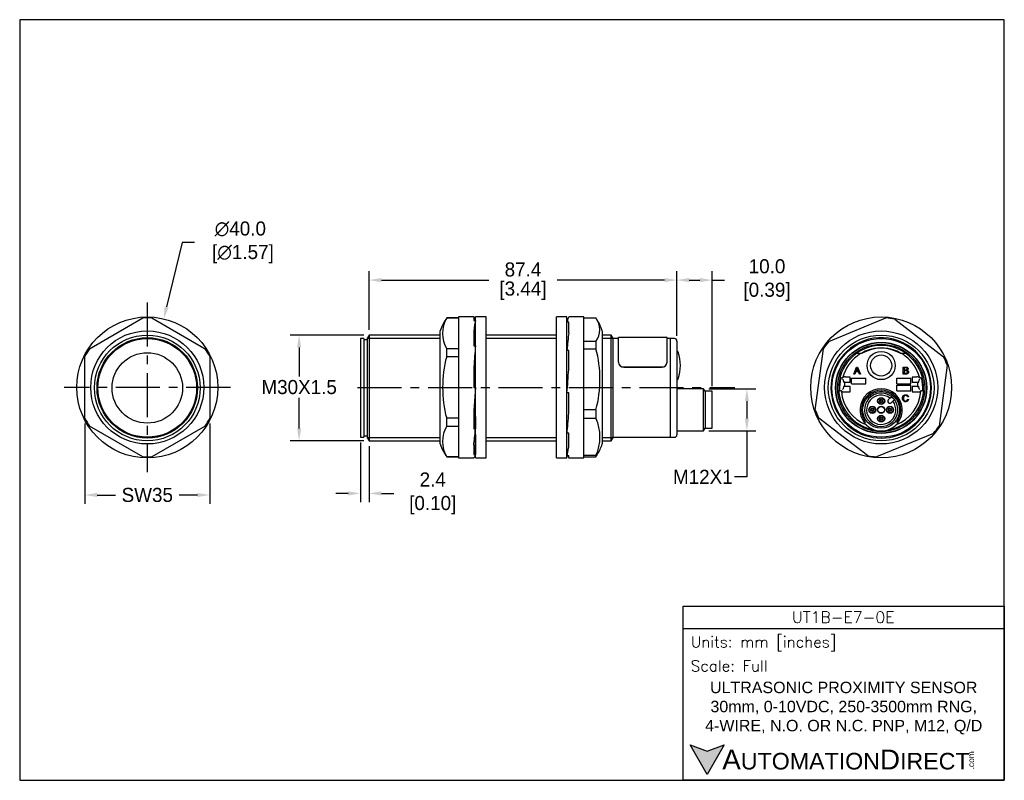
# Model space of a CAD drawing. Header units: inches. Extents: x 512 to 791, y 76 to 291.
import ezdxf

# ---------------------------------------------------------------- set-up
doc = ezdxf.new("R2010")
doc.units = ezdxf.units.IN
doc.header["$LTSCALE"] = 10
doc.header["$MEASUREMENT"] = 0
doc.linetypes.add('CENTER', pattern=[2, 1.25, -0.25, 0.25, -0.25])
for name, color, linetype in [('center', 40, 'CENTER'), ('DIM', 140, 'Continuous'), ('Text', 140, 'Continuous')]:
    doc.layers.add(name, color=color, linetype=linetype)
doc.styles.add('\\M+2ABAC\\M+2A6A11', font='txt')
doc.styles.add('ROMANS', font='romans.shx')
doc.dimstyles.get("Standard").update_dxf_attribs({"dimtxt": 4, "dimasz": 3.5, "dimexe": 2.5, "dimexo": 1.5, "dimgap": 1, "dimtad": 0, "dimtih": 1, "dimtoh": 1, "dimdec": 1, "dimzin": 0, "dimdsep": 46, "dimtxsty": 'Standard', "dimcen": 0, "dimadec": 0, "dimazin": 0, "dimtfac": 1, "dimtdec": 1, "dimtofl": 0, "dimtmove": 0, "dimatfit": 3, "dimfxl": 0, "dimtolj": 1, "dimtzin": 0, "dimarcsym": 0})

# ---------------------------------------------------------------- blocks, each defined once
blk = doc.blocks.new('*D0')
at = {"layer": 'Defpoints', "color": 0}
for p in [(610.77, 201.92), (590.94, 171.92), (610.77, 171.92)]:
    blk.add_point(p, dxfattribs=at)
at = {"layer": 'DIM', "color": 0, "lineweight": -2}
for p, q in [((609.27, 201.92), (588.44, 201.92)), ((590.94, 198.42), (590.94, 190.14)), ((590.94, 175.42), (590.94, 184.14)), ((609.27, 171.92), (588.44, 171.92))]:
    blk.add_line(p, q, dxfattribs=at)
at = {"layer": 'DIM', "color": 0}
for points in [[(590.35, 198.42), (591.52, 198.42), (590.94, 201.92)], [(590.35, 175.42), (591.52, 175.42), (590.94, 171.92)]]:
    blk.add_solid(points, dxfattribs=at)
at = {"layer": 'DIM', "color": 0, "insert": (590.94, 187.14), "char_height": 4, "attachment_point": 5}
blk.add_mtext('\\A1;M30X1.5', dxfattribs=at)
blk = doc.blocks.new('*D1')
at = {"layer": 'Defpoints', "color": 0}
for p in [(530.13, 178.33), (565.56, 178.33), (565.56, 156.52)]:
    blk.add_point(p, dxfattribs=at)
at = {"layer": 'DIM', "color": 0, "lineweight": -2}
for p, q in [((530.13, 176.83), (530.13, 154.02)), ((565.56, 176.83), (565.56, 154.02)), ((533.63, 156.52), (538.85, 156.52)), ((562.06, 156.52), (556.85, 156.52))]:
    blk.add_line(p, q, dxfattribs=at)
at = {"layer": 'DIM', "color": 0}
for points in [[(533.63, 157.11), (533.63, 155.94), (530.13, 156.52)], [(562.06, 157.11), (562.06, 155.94), (565.56, 156.52)]]:
    blk.add_solid(points, dxfattribs=at)
at = {"layer": 'DIM', "color": 0, "insert": (547.85, 156.52), "char_height": 4, "attachment_point": 5}
blk.add_mtext('\\A1;SW35', dxfattribs=at)
blk = doc.blocks.new('*D2')
at = {"layer": 'Defpoints', "color": 0}
for p in [(552.52, 206.51), (543.17, 167.62)]:
    blk.add_point(p, dxfattribs=at)
at = {"layer": 'DIM', "color": 0, "lineweight": -2}
for p, q in [((557.75, 228.23), (553.34, 209.91)), ((561.25, 228.23), (557.75, 228.23))]:
    blk.add_line(p, q, dxfattribs=at)
at = {"layer": 'DIM', "color": 0}
blk.add_solid([(552.78, 210.05), (553.91, 209.77), (552.52, 206.51)], dxfattribs=at)
at = {"layer": 'DIM', "color": 0, "insert": (574.25, 228.23), "char_height": 4, "attachment_point": 5}
blk.add_mtext('\\A1;∅40.0\\P [∅1.57]', dxfattribs=at)
blk = doc.blocks.new('*D3')
at = {"layer": 'Defpoints', "color": 0}
for p in [(608.34, 172.92), (610.77, 171.92), (610.77, 156.98)]:
    blk.add_point(p, dxfattribs=at)
at = {"layer": 'DIM', "color": 0, "lineweight": -2}
for p, q in [((608.34, 171.42), (608.34, 154.48)), ((610.77, 170.42), (610.77, 154.48)), ((604.84, 156.98), (601.34, 156.98)), ((614.27, 156.98), (617.77, 156.98))]:
    blk.add_line(p, q, dxfattribs=at)
at = {"layer": 'DIM', "color": 0}
for points in [[(604.84, 157.56), (604.84, 156.39), (608.34, 156.98)], [(614.27, 157.56), (614.27, 156.39), (610.77, 156.98)]]:
    blk.add_solid(points, dxfattribs=at)
at = {"layer": 'DIM', "color": 0, "insert": (628.11, 156.98), "char_height": 4, "attachment_point": 5}
blk.add_mtext('\\A1; 2.4\\P [0.10]', dxfattribs=at)
blk = doc.blocks.new('*D4')
at = {"layer": 'Defpoints', "color": 0}
for p in [(698.14, 217.52), (610.77, 201.92), (698.14, 200.22)]:
    blk.add_point(p, dxfattribs=at)
at = {"layer": 'DIM', "color": 0, "lineweight": -2}
for p, q in [((610.77, 203.42), (610.77, 220.02)), ((698.14, 201.72), (698.14, 220.02)), ((614.27, 217.52), (644.79, 217.52)), ((694.64, 217.52), (664.12, 217.52))]:
    blk.add_line(p, q, dxfattribs=at)
at = {"layer": 'DIM', "color": 0}
for points in [[(614.27, 218.11), (614.27, 216.94), (610.77, 217.52)], [(694.64, 218.11), (694.64, 216.94), (698.14, 217.52)]]:
    blk.add_solid(points, dxfattribs=at)
at = {"layer": 'DIM', "color": 0, "char_height": 4, "attachment_point": 5}
for s, insert in [('\\A1;87.4', (654.46, 220.52)), ('\\A1;[3.44]', (654.46, 214.52))]:
    blk.add_mtext(s, dxfattribs=dict(at, insert=insert))
blk = doc.blocks.new('*D5')
at = {"layer": 'Defpoints', "color": 0}
for p in [(708.14, 217.52), (698.14, 200.22), (708.14, 185.95)]:
    blk.add_point(p, dxfattribs=at)
at = {"layer": 'DIM', "color": 0, "lineweight": -2}
for p, q in [((698.14, 201.72), (698.14, 220.02)), ((708.14, 187.45), (708.14, 220.02)), ((701.64, 217.52), (704.64, 217.52)), ((708.14, 217.52), (711.64, 217.52))]:
    blk.add_line(p, q, dxfattribs=at)
at = {"layer": 'DIM', "color": 0}
for points in [[(701.64, 218.11), (701.64, 216.94), (698.14, 217.52)], [(704.64, 218.11), (704.64, 216.94), (708.14, 217.52)]]:
    blk.add_solid(points, dxfattribs=at)
at = {"layer": 'DIM', "color": 0, "insert": (722.97, 217.52), "char_height": 4, "attachment_point": 5}
blk.add_mtext('\\A1; 10.0\\P [0.39]', dxfattribs=at)
blk = doc.blocks.new('*D6')
at = {"layer": 'Defpoints', "color": 0}
for p in [(705.71, 186.7), (705.71, 174.7), (718, 174.7)]:
    blk.add_point(p, dxfattribs=at)
at = {"layer": 'DIM', "color": 0, "lineweight": -2}
for p, q in [((707.21, 186.7), (720.5, 186.7)), ((718, 183.2), (718, 178.2)), ((707.21, 174.7), (720.5, 174.7)), ((718, 174.7), (718, 161.67)), ((718, 161.67), (714.5, 161.67))]:
    blk.add_line(p, q, dxfattribs=at)
at = {"layer": 'DIM', "color": 0}
for points in [[(717.41, 183.2), (718.58, 183.2), (718, 186.7)], [(717.41, 178.2), (718.58, 178.2), (718, 174.7)]]:
    blk.add_solid(points, dxfattribs=at)
at = {"layer": 'DIM', "color": 0, "insert": (705.5, 161.67), "char_height": 4, "attachment_point": 5}
blk.add_mtext('\\A1;M12X1', dxfattribs=at)

msp = doc.modelspace()

# ---------------------------------------------------------------- hatches: boundary and pattern name
at = {"layer": 'Text'}
msp.add_hatch(color=256, dxfattribs=at).paths.add_polyline_path([(711.57, 85.61), (706.72, 83.84), (701.87, 85.61), (706.72, 77.21)])

# ---------------------------------------------------------------- linework, layer by layer
for p, q in [((531.43, 198.04), (546.55, 206.77)), ((549.14, 206.77), (564.27, 198.04)), ((632.81, 206.81), (632.81, 206.77)), ((636.2, 206.81), (632.81, 206.81)), ((632.81, 206.77), (636.2, 206.77)), ((636.2, 207.06), (636.2, 167.06)), ((640.53, 207.06), (636.2, 207.06)), ((640.5, 207.06), (640.5, 206.08)), ((641, 167.06), (641, 207.06)), ((644, 207.06), (641, 207.06)), ((644, 167.06), (644, 207.06)), ((663.95, 167.06), (663.95, 207.06)), ((666.95, 207.06), (663.95, 207.06)), ((666.95, 167.06), (666.95, 207.06)), ((667.45, 207.06), (667.45, 207.03)), ((671.75, 207.06), (667.45, 207.06)), ((671.75, 167.06), (671.75, 207.06)), ((671.75, 206.77), (675.15, 206.77)), ((741.27, 200.1), (757.41, 206.77)), ((640.5, 206.08), (641, 206.08)), ((667.19, 206.5), (666.95, 206.5)), ((666.95, 200.09), (666.95, 205.55)), ((667.45, 205.55), (666.95, 205.55)), ((667.45, 202.53), (667.45, 205.55)), ((759.98, 206.43), (773.82, 195.78)), ((610.77, 201.92), (610.34, 201.17)), ((610.77, 201.92), (610.77, 171.92)), ((631, 201.92), (610.77, 201.92)), ((631, 171.01), (631, 203.11)), ((640.5, 203.01), (640.5, 198.82)), ((663.95, 201.92), (644, 201.92)), ((676.95, 203.11), (676.95, 171.01)), ((679.51, 201.92), (676.95, 201.92)), ((679.51, 171.92), (679.51, 201.92)), ((679.94, 201.17), (679.51, 201.92)), ((681.54, 194.19), (681.54, 201.22)), ((695.34, 201.22), (681.54, 201.22)), ((695.34, 194.19), (695.34, 201.22)), ((608.34, 200.92), (608.34, 172.92)), ((609.34, 200.92), (608.34, 200.92)), ((609.34, 200.92), (609.34, 172.92)), ((610.34, 200.52), (609.34, 200.52)), ((610.34, 172.67), (610.34, 201.17)), ((610.34, 201), (631, 201)), ((640.5, 198.82), (641, 198.82)), ((644, 201), (663.95, 201)), ((675.15, 200.1), (671.75, 200.1)), ((675.15, 200.1), (675.15, 198.05)), ((676.95, 201), (679.94, 201)), ((679.94, 201.17), (679.94, 172.67)), ((681.54, 200.92), (679.94, 200.92)), ((696.34, 200.92), (695.34, 200.92)), ((696.34, 172.92), (696.34, 200.92)), ((696.34, 172.92), (696.34, 200.92)), ((697.44, 200.92), (696.34, 200.92)), ((698.14, 200.22), (698.14, 173.62)), ((530.13, 178.33), (530.13, 195.79)), ((565.56, 195.79), (565.56, 178.33)), ((636.2, 198.04), (632.81, 198.04)), ((632.81, 195.79), (632.81, 198.04)), ((632.81, 195.79), (636.2, 195.79)), ((666.95, 194.44), (666.95, 197.53)), ((667.45, 197.53), (666.95, 197.53)), ((667.45, 192.13), (667.45, 197.53)), ((671.75, 198.05), (675.15, 198.05)), ((698.22, 197.27), (698.14, 197.27)), ((737.39, 180.73), (739.69, 198.05)), ((748.58, 196.77), (750.7, 196.77)), ((761.5, 196.77), (763.63, 196.77)), ((640.5, 192.87), (640.5, 187.06)), ((681.54, 194.19), (681.54, 194.19)), ((683.04, 192.86), (693.84, 192.86)), ((683.04, 192.85), (693.84, 192.85)), ((695.34, 194.19), (695.34, 194.19)), ((748.35, 190.85), (749.11, 192.85)), ((749.11, 192.85), (749.4, 192.85)), ((749.4, 192.85), (750.21, 190.85)), ((762.37, 190.85), (762.37, 192.85)), ((774.81, 193.39), (772.52, 176.08)), ((747.3, 190.01), (746, 190.01)), ((747.3, 188.52), (747.3, 190.01)), ((748.63, 190.85), (748.35, 190.85)), ((748.84, 191.46), (748.63, 190.85)), ((749.68, 191.46), (748.84, 191.46)), ((748.92, 191.67), (749.6, 191.67)), ((749.91, 190.85), (749.68, 191.46)), ((750.21, 190.85), (749.91, 190.85)), ((762.63, 192.62), (762.63, 192.01)), ((762.63, 191.78), (762.63, 191.09)), ((766.2, 190.01), (764.9, 190.01)), ((764.9, 190.01), (764.9, 188.52)), ((698.14, 189.27), (698.22, 189.27)), ((744.88, 189.75), (745.14, 189.75)), ((745.3, 189.2), (745.11, 189.38)), ((745.31, 189.17), (745.37, 188.52)), ((745.37, 187.32), (745.31, 186.66)), ((745.8, 188.52), (745.37, 188.52)), ((745.8, 187.32), (745.37, 187.32)), ((745.8, 187.32), (745.8, 188.52)), ((745.8, 188.52), (747.3, 188.52)), ((747.3, 187.32), (745.8, 187.32)), ((747.3, 185.82), (747.3, 187.32)), ((747.71, 189.72), (751.71, 189.72)), ((747.71, 188.12), (747.71, 189.72)), ((747.71, 188.12), (751.71, 188.12)), ((751.71, 188.12), (751.71, 189.72)), ((760.51, 188.12), (760.51, 189.72)), ((760.51, 189.72), (764.51, 189.72)), ((760.51, 188.12), (764.51, 188.12)), ((760.51, 187.72), (764.51, 187.72)), ((760.51, 186.12), (760.51, 187.72)), ((764.51, 188.12), (764.51, 189.72)), ((764.51, 186.12), (764.51, 187.72)), ((764.9, 188.52), (766.4, 188.52)), ((766.4, 187.32), (764.9, 187.32)), ((764.9, 187.32), (764.9, 185.82)), ((766.4, 188.52), (766.4, 187.32)), ((766.4, 188.52), (766.83, 188.52)), ((766.4, 187.32), (766.83, 187.32)), ((766.83, 188.52), (766.9, 189.17)), ((766.9, 186.66), (766.83, 187.32)), ((767.1, 189.38), (766.91, 189.2)), ((767.06, 189.75), (767.32, 189.75)), ((641, 187.06), (640.5, 180.51)), ((640.5, 187.06), (641, 187.06)), ((667.45, 185.51), (666.95, 185.51)), ((667.45, 179.79), (667.45, 185.51)), ((705.71, 186.7), (698.14, 186.7)), ((705.71, 174.7), (705.71, 186.7)), ((706.14, 185.95), (705.71, 186.7)), ((706.14, 185.95), (706.14, 175.45)), ((708.14, 185.95), (706.14, 185.95)), ((708.14, 175.45), (708.14, 185.95)), ((744.81, 186.09), (744.61, 186.09)), ((745.11, 186.45), (745.3, 186.64)), ((745.6, 185.82), (747.3, 185.82)), ((758.58, 184.02), (758.99, 184.43)), ((760.51, 186.12), (764.51, 186.12)), ((763.85, 184.42), (763.59, 184.36)), ((764.9, 185.82), (766.61, 185.82)), ((766.91, 186.64), (767.1, 186.45)), ((767.59, 186.09), (767.39, 186.09)), ((758.13, 183.58), (758.58, 184.02)), ((759.43, 183.18), (758.98, 182.73)), ((759.84, 183.59), (759.43, 183.18)), ((763.62, 183.69), (763.88, 183.63)), ((640.5, 180.51), (640.5, 175.31)), ((675.15, 180.73), (671.75, 180.73)), ((675.15, 180.73), (675.15, 178.34)), ((546.55, 167.35), (531.43, 176.09)), ((564.27, 176.09), (549.14, 167.35)), ((636.2, 178.33), (632.81, 178.33)), ((632.81, 176.09), (632.81, 178.33)), ((632.81, 176.09), (636.2, 176.09)), ((641, 178.77), (641, 175.31)), ((671.75, 178.34), (675.15, 178.34)), ((752.23, 167.7), (738.38, 178.34)), ((751.58, 177.44), (751.57, 177.45)), ((760.63, 177.45), (760.63, 177.44)), ((609.34, 173.32), (610.34, 173.32)), ((640.5, 175.31), (641, 175.31)), ((641, 173.65), (641, 168.04)), ((667.45, 174.09), (666.95, 174.09)), ((667.45, 170.23), (667.45, 174.09)), ((698.14, 174.7), (705.71, 174.7)), ((705.71, 174.7), (706.14, 175.45)), ((706.14, 175.45), (708.14, 175.45)), ((770.94, 174.02), (754.8, 167.35)), ((608.34, 172.92), (609.34, 172.92)), ((610.34, 172.84), (631, 172.84)), ((610.34, 172.67), (610.77, 171.92)), ((610.77, 171.92), (631, 171.92)), ((640.5, 170.65), (640.5, 168.04)), ((644, 172.84), (663.95, 172.84)), ((644, 171.92), (663.95, 171.92)), ((676.95, 172.84), (679.94, 172.84)), ((676.95, 171.92), (679.51, 171.92)), ((679.51, 171.92), (679.94, 172.67)), ((679.94, 172.92), (696.34, 172.92)), ((696.34, 172.92), (697.44, 172.92)), ((640.5, 168.04), (641, 168.04)), ((675.15, 167.7), (671.75, 167.7)), ((675.15, 167.7), (675.15, 167.35)), ((636.2, 167.35), (632.81, 167.35)), ((632.81, 167.31), (632.81, 167.35)), ((632.81, 167.31), (636.2, 167.31)), ((636.2, 167.06), (640.53, 167.06)), ((641, 167.06), (644, 167.06)), ((663.95, 167.06), (666.95, 167.06)), ((667.45, 167.62), (666.95, 167.62)), ((667.45, 167.06), (667.45, 167.62)), ((667.45, 167.06), (671.75, 167.06)), ((671.75, 167.35), (675.15, 167.35))]:
    msp.add_line(p, q)
for centre, radius in [((547.85, 187.06), 20), ((756.1, 187.06), 20), ((547.85, 187.06), 16.05), ((547.85, 186.92), 15), ((756.1, 187.06), 16.05), ((756.1, 186.92), 15), ((547.85, 186.92), 14.25), ((547.85, 186.92), 14), ((756.1, 186.92), 14), ((756.1, 186.92), 12.93), ((756.1, 186.92), 12.85), ((756.1, 186.92), 12.4), ((547.85, 186.92), 10), ((547.85, 186.92), 10), ((756.1, 193.27), 4), ((756.1, 193.27), 3), ((756.1, 180.7), 5.25), ((753.6, 180.7), 1), ((756.1, 183.2), 1), ((756.1, 180.7), 1), ((756.1, 183.2), 0.9), ((756.1, 183.2), 0.5), ((756.1, 183.2), 0.3), ((758.6, 180.7), 1), ((753.6, 180.7), 0.9), ((753.6, 180.7), 0.5), ((753.6, 180.7), 0.3), ((756.1, 178.2), 1), ((756.1, 180.7), 0.9), ((756.1, 178.2), 0.9), ((758.6, 180.7), 0.9), ((758.6, 180.7), 0.5), ((758.6, 180.7), 0.3), ((756.1, 178.2), 0.5), ((756.1, 178.2), 0.3)]:
    msp.add_circle(centre, radius)
for centre, radius, start, end in [((547.85, 187.06), 19.75, 86.2376, 93.7624), ((645.26, 198.45), 15, 146.1276, 161.9136), ((640.54, 202.4), 8.88, 150.5609, 209.4391), ((670.87, 203.43), 5.42, 322.0339, 37.9661), ((756.1, 187.06), 19.75, 78.6859, 86.2107), ((662.69, 198.45), 15, 18.0864, 31.2385), ((697.44, 200.22), 0.7, 0, 90), ((756.1, 187.06), 19.75, 138.6859, 146.2107), ((756.1, 186.92), 12.05, 279.3955, 260.6045), ((756.1, 186.92), 14.25, 41.1662, 133.3867), ((547.85, 187.06), 19.75, 146.2376, 153.7624), ((547.85, 187.06), 19.75, 26.2376, 33.7624), ((643.06, 189.39), 33.24, 344.9041, 15.0959), ((698.22, 196.97), 0.3, 18.4356, 90), ((687.13, 193.27), 12, 341.5644, 18.4356), ((756.1, 186.92), 14.25, 133.3867, 0), ((756.1, 186.92), 11.32, 15.5398, 164.4602), ((756.1, 186.92), 11.26, 61.0459, 118.9541), ((756.1, 186.92), 11.24, 61.2882, 118.7118), ((756.1, 186.92), 14.25, 0, 41.1662), ((756.1, 187.06), 19.75, 18.6859, 26.2107), ((682.97, 194.29), 1.44, 184.0686, 272.5612), ((682.97, 194.29), 1.43, 183.8659, 272.7628), ((693.91, 194.29), 1.43, 267.237, 356.1332), ((693.9, 194.3), 1.44, 267.4389, 355.9323), ((762.29, 167.62), 27.99, 126.8949, 127.7613), ((745.88, 181.63), 8.39, 89.1457, 92.7283), ((766.32, 181.62), 8.4, 87.2733, 90.8526), ((749.73, 167.37), 28.3, 52.2434, 53.1004), ((698.22, 189.57), 0.3, 270, 341.5644), ((756.1, 186.92), 11.8, 167.2841, 182.6484), ((744.88, 189.45), 0.3, 90.0114, 167.2916), ((744.88, 189.42), 0.3, 89.9961, 167.4256), ((740.72, 191.12), 4.63, 342.755, 345.3284), ((771.49, 191.12), 4.64, 194.6733, 197.2434), ((767.32, 189.45), 0.3, 12.7084, 89.9886), ((767.33, 189.42), 0.3, 12.5744, 90.0039), ((756.1, 186.92), 11.8, 357.3516, 12.7159), ((744.61, 186.41), 0.3, 182.5105, 270.0019), ((744.61, 186.39), 0.3, 182.6389, 269.9895), ((765.6, 208.46), 30.54, 227.1064, 227.8186), ((740.71, 185.57), 4.13, 4.3062, 7.0927), ((756.1, 186.92), 11.32, 185.2302, 248.2295), ((745.48, 193.43), 7.61, 267.1292, 270.9189), ((756.1, 180.7), 6, 321.6238, 218.2986), ((756.1, 180.7), 5.58, 328.3487, 211.6513), ((756.1, 180.7), 4.73, 52.2954, 37.7046), ((756.1, 180.7), 4.15, 53.3129, 36.6871), ((756.1, 180.7), 4.73, 48.6403, 52.2954), ((756.1, 186.92), 11.32, 291.7705, 354.7698), ((766.73, 193.42), 7.61, 269.0793, 272.8726), ((746.6, 208.46), 30.54, 312.1814, 312.8936), ((771.49, 185.58), 4.13, 172.9055, 175.6956), ((767.59, 186.41), 0.3, 269.9981, 357.4895), ((767.59, 186.39), 0.3, 270.0104, 357.3611), ((758.56, 183.15), 0.6, 135, 315), ((756.1, 180.7), 4.73, 41.3597, 48.6403), ((756.1, 180.7), 4.73, 37.7046, 41.3597), ((756.1, 187.06), 19.75, 198.6859, 206.2107), ((547.85, 187.06), 19.75, 206.2376, 213.7624), ((547.85, 187.06), 19.75, 326.2376, 333.7624), ((640.54, 171.72), 8.88, 150.5609, 209.4391), ((663.38, 173.02), 12.92, 335.6752, 24.3248), ((756.1, 186.92), 11.07, 243.7093, 245.3734), ((756.1, 180.7), 5.57, 211.6513, 215.6684), ((756.1, 180.7), 6, 219.78, 320.22), ((756.1, 180.7), 5.57, 324.3316, 328.3487), ((756.1, 186.92), 11.07, 294.6266, 296.2907), ((756.1, 187.06), 19.75, 318.6859, 326.2107), ((697.44, 173.62), 0.7, 270, 0), ((645.26, 175.67), 15, 198.0864, 213.8724), ((662.69, 175.67), 15, 328.7608, 341.9136), ((670.87, 170.69), 5.42, 322.0339, 328.9681), ((756.1, 187.06), 19.75, 258.6859, 266.2107), ((547.85, 187.06), 19.75, 266.2376, 273.7624)]:
    msp.add_arc(centre, radius, start, end)
for centre, major_axis, ratio, start_param, end_param in [((641, 187.06), (0.47, -20), 0.072512, 2.825715, 3.159599), ((666.95, 187.06), (0.59, 20), 0.070445, 0.059975, 0.393859), ((641, 187.06), (0.47, 20), 0.072512, 0.315878, 0.649762), ((666.95, 187.06), (1.3, 20), 0.03975, 0.688819, 1.022703), ((641, 187.06), (1.24, 20), 0.044669, 0.94524, 1.279124), ((666.95, 187.06), (-1.52, -20), 0.005883, 1.493607, 1.827491), ((745.11, 189.17), (0.2, 0), 0.36397, 0.034907, 0.349066), ((767.1, 189.17), (-0.2, 0), 0.36397, 5.934119, 6.248279), ((745.11, 186.66), (0.2, 0), 0.36397, 5.934119, 6.248279), ((767.1, 186.66), (-0.2, 0), 0.36397, 0.034907, 0.349066), ((666.95, 187.06), (-1.16, -20), 0.049325, 0.867711, 1.201595), ((751.33, 177.27), (0.244, 0.175), 0.99931, 3.630648, 6.283185), ((641, 187.06), (-1.24, -20), 0.044669, 0.611356, 0.94524), ((641, 187.06), (0.47, 20), 0.072512, 3.143311, 3.45747), ((666.95, 187.06), (-0.36, -20), 0.074138, 0.237855, 0.571739), ((666.95, 187.06), (0.59, -20), 0.070445, -0.238584, -0.059975)]:
    msp.add_ellipse(centre, major_axis=major_axis, ratio=ratio, start_param=start_param, end_param=end_param)
for points, knots in [([(632.81, 195.79), (631.96, 192.95), (631.66, 190.02), (631.66, 184.1), (631.96, 181.18), (632.81, 178.33)], [0, 0, 0, 0, 0.5, 0.5, 1, 1, 1, 1]), ([(762.37, 192.85), (762.62, 192.85), (762.87, 192.85), (763.12, 192.85), (763.27, 192.85), (763.39, 192.83), (763.48, 192.79), (763.58, 192.75), (763.65, 192.69), (763.7, 192.6), (763.75, 192.52), (763.78, 192.43), (763.78, 192.26), (763.75, 192.18), (763.71, 192.1), (763.66, 192.02), (763.59, 191.96), (763.5, 191.92)], [0, 0, 0, 0, 0.336059, 0.336059, 0.336059, 0.503806, 0.503806, 0.503806, 0.634822, 0.634822, 0.634822, 0.758729, 0.758729, 0.873657, 0.873657, 0.873657, 1, 1, 1, 1]), ([(749.25, 192.65), (749.22, 192.51), (749.18, 192.39), (749.14, 192.26), (749.07, 192.06), (748.99, 191.87), (748.92, 191.67)], [0, 0, 0, 0, 0.389798, 0.389798, 0.389798, 1, 1, 1, 1]), ([(749.6, 191.67), (749.53, 191.86), (749.46, 192.04), (749.39, 192.23), (749.33, 192.4), (749.28, 192.53), (749.25, 192.65)], [0, 0, 0, 0, 0.571862, 0.571862, 0.571862, 1, 1, 1, 1]), ([(763.5, 191.92), (763.62, 191.88), (763.71, 191.82), (763.78, 191.74), (763.84, 191.65), (763.88, 191.55), (763.88, 191.34), (763.86, 191.25), (763.82, 191.17), (763.78, 191.09), (763.73, 191.03), (763.61, 190.94), (763.54, 190.91), (763.45, 190.88), (763.36, 190.86), (763.26, 190.85), (763.13, 190.85), (762.88, 190.85), (762.62, 190.85), (762.37, 190.85)], [0, 0, 0, 0, 0.135074, 0.135074, 0.135074, 0.266374, 0.266374, 0.373528, 0.373528, 0.373528, 0.46965, 0.46965, 0.565772, 0.565772, 0.565772, 0.695519, 0.695519, 0.695519, 1, 1, 1, 1]), ([(762.63, 192.01), (762.78, 192.01), (762.92, 192.01), (763.06, 192.01), (763.18, 192.01), (763.27, 192.02), (763.32, 192.03), (763.38, 192.05), (763.43, 192.09), (763.47, 192.13), (763.5, 192.18), (763.52, 192.24), (763.52, 192.38), (763.5, 192.43), (763.47, 192.49), (763.44, 192.54), (763.4, 192.57), (763.34, 192.59), (763.28, 192.61), (763.18, 192.62), (763.03, 192.62), (762.9, 192.62), (762.77, 192.62), (762.63, 192.62)], [0, 0, 0, 0, 0.203254, 0.203254, 0.203254, 0.323292, 0.323292, 0.323292, 0.410417, 0.410417, 0.410417, 0.500173, 0.500173, 0.584849, 0.584849, 0.584849, 0.667734, 0.667734, 0.667734, 0.811811, 0.811811, 0.811811, 1, 1, 1, 1]), ([(762.63, 191.09), (762.8, 191.09), (762.96, 191.09), (763.13, 191.09), (763.22, 191.09), (763.28, 191.09), (763.31, 191.1), (763.37, 191.11), (763.42, 191.12), (763.46, 191.15), (763.5, 191.18), (763.54, 191.21), (763.59, 191.31), (763.6, 191.37), (763.6, 191.51), (763.59, 191.57), (763.55, 191.63), (763.51, 191.68), (763.45, 191.72), (763.32, 191.77), (763.22, 191.78), (763.09, 191.78), (762.94, 191.78), (762.79, 191.78), (762.63, 191.78)], [0, 0, 0, 0, 0.213184, 0.213184, 0.213184, 0.290326, 0.290326, 0.290326, 0.360314, 0.360314, 0.360314, 0.43268, 0.43268, 0.505046, 0.505046, 0.589473, 0.589473, 0.589473, 0.69581, 0.69581, 0.802147, 0.802147, 0.802147, 1, 1, 1, 1]), ([(763.88, 183.63), (763.82, 183.42), (763.73, 183.26), (763.45, 183.04), (763.28, 182.98), (762.87, 182.98), (762.7, 183.02), (762.57, 183.11), (762.44, 183.19), (762.34, 183.32), (762.27, 183.48), (762.2, 183.64), (762.17, 183.81), (762.17, 184.2), (762.21, 184.37), (762.28, 184.52), (762.36, 184.67), (762.47, 184.79), (762.61, 184.86), (762.75, 184.94), (762.91, 184.98), (763.28, 184.98), (763.44, 184.93), (763.57, 184.83), (763.7, 184.73), (763.79, 184.6), (763.85, 184.42)], [0, 0, 0, 0, 0.104376, 0.104376, 0.208752, 0.208752, 0.317142, 0.317142, 0.317142, 0.409738, 0.409738, 0.409738, 0.508627, 0.508627, 0.616505, 0.616505, 0.616505, 0.708763, 0.708763, 0.708763, 0.799096, 0.799096, 0.902432, 0.902432, 0.902432, 1, 1, 1, 1]), ([(763.59, 184.36), (763.55, 184.5), (763.49, 184.6), (763.4, 184.67), (763.31, 184.73), (763.21, 184.76), (762.93, 184.76), (762.8, 184.73), (762.7, 184.66), (762.6, 184.59), (762.53, 184.49), (762.49, 184.37), (762.45, 184.25), (762.43, 184.12), (762.43, 183.83), (762.46, 183.69), (762.5, 183.57), (762.55, 183.44), (762.63, 183.35), (762.73, 183.29), (762.83, 183.23), (762.94, 183.2), (763.2, 183.2), (763.32, 183.24), (763.52, 183.41), (763.59, 183.53), (763.62, 183.69)], [0, 0, 0, 0, 0.096945, 0.096945, 0.096945, 0.187413, 0.187413, 0.290421, 0.290421, 0.290421, 0.385578, 0.385578, 0.385578, 0.479008, 0.479008, 0.599806, 0.599806, 0.599806, 0.694434, 0.694434, 0.694434, 0.783273, 0.783273, 0.891636, 0.891636, 1, 1, 1, 1]), ([(760.63, 177.44), (760.59, 177.39), (760.57, 177.32), (760.57, 177.19), (760.6, 177.12), (760.68, 177.02), (760.74, 176.98), (760.87, 176.96), (760.94, 176.97), (761, 177)], [0, 0, 0, 0, 0.25, 0.25, 0.5, 0.5, 0.75, 0.75, 1, 1, 1, 1])]:
    msp.add_open_spline(points, degree=3, knots=knots)
at = {"layer": 'center'}
for p, q in [((547.85, 211.13), (547.85, 162.99)), ((571.42, 187.06), (524.28, 187.06)), ((607.51, 187.06), (714.53, 187.06))]:
    msp.add_line(p, q, dxfattribs=at)
at = {"layer": 'Defpoints'}
msp.add_lwpolyline([(791.04, 291.44), (511.64, 291.44), (511.64, 75.54), (791.04, 75.54)], close=True, dxfattribs=at)
at = {"layer": 'Text'}
msp.add_line((699.93, 118.66), (791.04, 118.66), dxfattribs=at)
for points in [[(699.93, 75.54), (699.93, 124.94), (791.04, 124.94), (791.04, 75.54)], [(711.57, 85.61), (706.72, 77.21), (701.87, 85.61), (706.72, 83.84)]]:
    msp.add_lwpolyline(points, close=True, dxfattribs=at)

# ---------------------------------------------------------------- texts
at = {"layer": 'Text', "linetype": 'Continuous', "insert": (745.34, 121.84), "char_height": 3.248, "width": 61.1425, "attachment_point": 5, "style": 'ROMANS'}
msp.add_mtext('UT1B-E7-0E', dxfattribs=at)
at = {"layer": 'Text', "attachment_point": 4}
for s, insert, char_height, width, style in [(' Units: mm [inches]', (699.93, 114.29), 3.1404, 91.118, 'ROMANS'), (' Scale: Full', (699.93, 108.01), 3.1404, 91.118, 'ROMANS'), ('{\\fArial|b0|i0|c0|p34;     \\H1.2x;A\\H0.8333x;UTOMATION\\H1.2x;D\\H0.8333x;IRECT}', (701.87, 81.41), 4.7106, 79.7962, '\\M+2ABAC\\M+2A6A11')]:
    msp.add_mtext(s, dxfattribs=dict(at, insert=insert, char_height=char_height, width=width, style=style))
at = {"layer": 'Text', "linetype": 'Continuous', "insert": (745.48, 96.04), "char_height": 3.2482, "width": 90.3508, "attachment_point": 5}
msp.add_mtext('{\\fArial|b0|i0|c0|p34;ULTRASONIC PROXIMITY SENSOR\\P30mm, 0-10VDC, 250-3500mm RNG, \\P4-WIRE, N.O. OR N.C. PNP, M12, Q/D}', dxfattribs=at)
at = {"layer": 'Text', "insert": (780.77, 78.65), "char_height": 1.6958, "width": 5.0253, "attachment_point": 1, "rotation": 90, "style": '\\M+2ABAC\\M+2A6A11'}
msp.add_mtext('{\\fArial|b0|i0|c0|p34;.com}', dxfattribs=at)

# ---------------------------------------------------------------- dimensions: what is measured, and where the dimension line sits
at = {"layer": 'DIM'}
dim = msp.add_diameter_dim_2p(p1=(543.17, 167.62), p2=(552.52, 206.51), dimstyle='Standard', override={"dimpost": '\\X'}, dxfattribs=at)
dim.commit()
dim.dimension.update_dxf_attribs({"geometry": '*D2', "text_midpoint": (574.25, 228.23), "dimtype": 163})
for base, p1, p2, angle, text, picture, middle in [((708.14, 217.52), (698.14, 200.22), (708.14, 185.95), 180, ' <>', '*D5', (722.97, 217.52)), ((590.94, 171.92), (610.77, 201.92), (610.77, 171.92), 90, 'M30X1.5', '*D0', (590.94, 187.14)), ((718, 174.7), (705.71, 186.7), (705.71, 174.7), 90, 'M12X1', '*D6', (705.5, 161.67)), ((565.56, 156.52), (530.13, 178.33), (565.56, 178.33), 180, 'SW35', '*D1', (547.85, 156.52)), ((610.77, 156.98), (608.34, 172.92), (610.77, 171.92), 180, ' <>', '*D3', (628.11, 156.98))]:
    dim = msp.add_linear_dim(base=base, p1=p1, p2=p2, angle=angle, text=text, dimstyle='Standard', override={"dimpost": '\\X'}, dxfattribs=at)
    dim.commit()
    dim.dimension.update_dxf_attribs({"geometry": picture, "text_midpoint": middle, "dimtype": 160})
dim = msp.add_linear_dim(base=(698.14, 217.52), p1=(610.77, 201.92), p2=(698.14, 200.22), angle=180, dimstyle='Standard', override={"dimpost": '\\X'}, dxfattribs=at)
dim.commit()
dim.dimension.update_dxf_attribs({"geometry": '*D4', "text_midpoint": (654.46, 217.52)})

doc.saveas('drawing.dxf')
